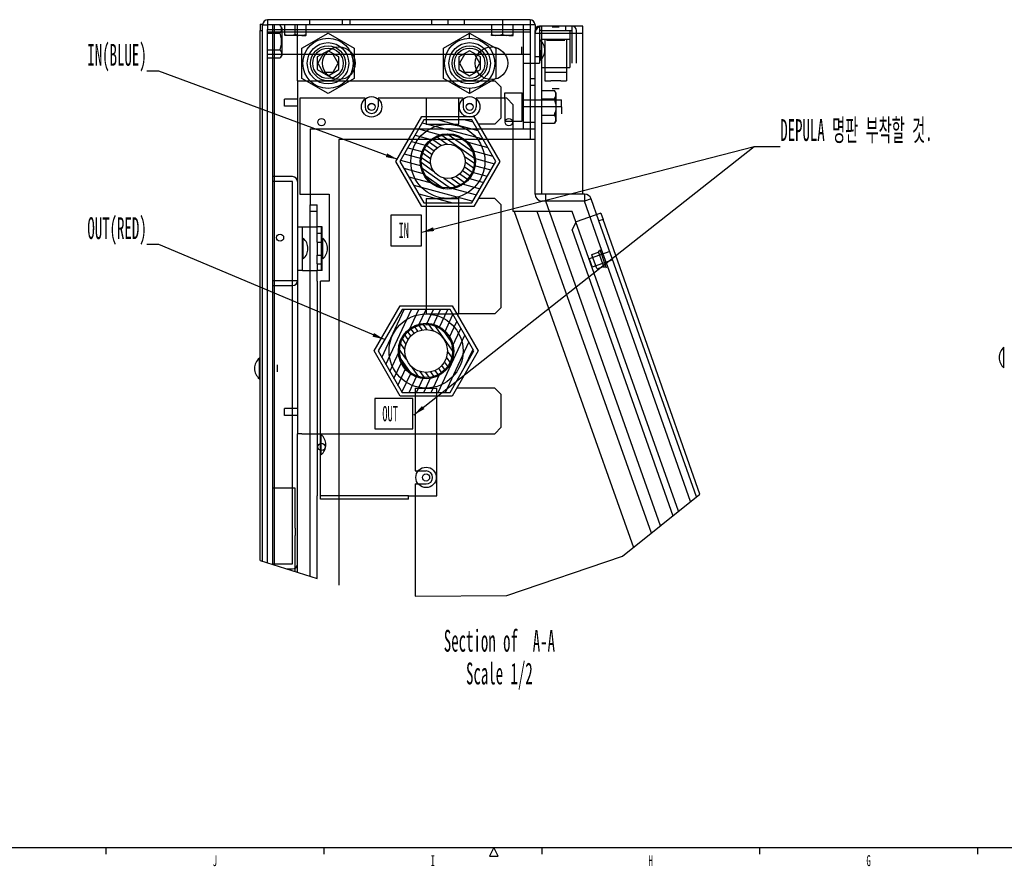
# Model space of a CAD drawing. Header units: millimetres. Extents: x 0 to 4195, y 0 to 2965.
# Tile 20 of 27: x 1556 to 2686, y 29 to 1000. Entities that reach past the tile are written whole.
import ezdxf

# ---------------------------------------------------------------- set-up
doc = ezdxf.new("R2010")
doc.units = ezdxf.units.MM
doc.header["$LTSCALE"] = 231.275
doc.layers.get('0').update_dxf_attribs({"linetype": 'CONTINUOUS'})
doc.layers.add('7_ALL_FEATURES', color=7, linetype='CONTINUOUS')
doc.layers.add('ALL_AXIS', color=7, linetype='CONTINUOUS')
doc.styles.get("Standard").update_dxf_attribs({"font": 'txt', "width": 0.5})
doc.styles.add('TEXTSTYLE_2', font='txt', dxfattribs={"width": 0.6})
doc.dimstyles.get("Standard").update_dxf_attribs({"dimtxt": 17.5, "dimasz": 13.8, "dimexe": 2, "dimexo": 1, "dimtad": 1, "dimdec": 3, "dimdsep": 46, "dimtxsty": 'Standard', "dimblk": '_FILLED', "dimblk1": '_FILLED', "dimblk2": '_FILLED', "dimcen": 0.09, "dimadec": 3, "dimazin": 2, "dimtol": 1, "dimtp": 0.05, "dimtm": 0.05, "dimtfac": 1, "dimtdec": 3, "dimtofl": 0, "dimtmove": 0, "dimatfit": 3, "dimldrblk": '_FILLED', "dimfxl": 0, "dimtolj": 1, "dimarcsym": 0})

# ---------------------------------------------------------------- blocks, each defined once
blk = doc.blocks.new('_FILLED')
at = {"color": 0, "linetype": 'ByBlock'}
blk.add_solid([(0, 0), (-1, 0.163), (-1, -0.163)], dxfattribs=at)

msp = doc.modelspace()

# ---------------------------------------------------------------- hatches: boundary and pattern name
at = {"linetype": 'Continuous'}
h = msp.add_hatch(dxfattribs=at)
h.set_pattern_fill('DEFAULT__4', color=2, scale=7.986329, angle=165, style=0, pattern_type=0)
h.set_pattern_definition([(165, (0, 0), (-2.067014, -7.714202), [])])
edge = h.paths.add_edge_path()
edge.add_line((2019.7992, 789.4588), (1992.3029, 837.0838))
edge.add_line((1992.3029, 837.0838), (2019.7992, 884.7088))
edge.add_line((2019.7992, 884.7088), (2074.7918, 884.7088))
edge.add_line((2074.7918, 884.7088), (2102.2881, 837.0838))
edge.add_line((2102.2881, 837.0838), (2074.7918, 789.4588))
edge.add_line((2074.7918, 789.4588), (2019.7992, 789.4588))
edge.add_arc((2047.2955, 837.0838), 30.5, 180, 360)
edge.add_arc((2047.2955, 837.0838), 30.5, 0, 180)
h = msp.add_hatch(dxfattribs=at)
h.set_pattern_fill('DEFAULT__2', color=2, scale=4.884706, angle=325, style=0, pattern_type=0)
h.set_pattern_definition([(325, (0, 0), (2.801752, 4.001317), [])])
edge = h.paths.add_edge_path()
edge.add_arc((2047.2955, 837.0838), 31.75, 180, 360)
edge.add_arc((2047.2955, 837.0838), 31.75, 0, 180)
edge.add_arc((2047.2955, 837.0838), 19.75, 180, 360)
edge.add_arc((2047.2955, 837.0838), 19.75, 0, 180)
h = msp.add_hatch(dxfattribs=at)
h.set_pattern_fill('DEFAULT__3', color=2, scale=7.565116, angle=245, style=0, pattern_type=0)
h.set_pattern_definition([(245, (0, 0), (6.856323, -3.197156), [])])
edge = h.paths.add_edge_path()
edge.add_line((1994.7992, 571.9588), (1967.3029, 619.5838))
edge.add_line((1967.3029, 619.5838), (1994.7992, 667.2088))
edge.add_line((1994.7992, 667.2088), (2049.7918, 667.2088))
edge.add_line((2049.7918, 667.2088), (2077.2881, 619.5838))
edge.add_line((2077.2881, 619.5838), (2049.7918, 571.9588))
edge.add_line((2049.7918, 571.9588), (1994.7992, 571.9588))
edge.add_arc((2022.2955, 619.5838), 30.5, 180, 360)
edge.add_arc((2022.2955, 619.5838), 30.5, 0, 180)
h = msp.add_hatch(dxfattribs=at)
h.set_pattern_fill('DEFAULT__1', color=2, scale=4.884632, angle=125, style=0, pattern_type=0)
h.set_pattern_definition([(125, (0, 0), (-4.001256, -2.80171), [])])
edge = h.paths.add_edge_path()
edge.add_arc((2022.2955, 619.5838), 31.75, 0, 180)
edge.add_arc((2022.2955, 619.5838), 31.75, 180, 360)
edge.add_arc((2022.2955, 619.5838), 24.5, 180, 360)
edge.add_arc((2022.2955, 619.5838), 24.5, 0, 180)

# ---------------------------------------------------------------- linework, layer by layer
at = {"color": 6, "linetype": 'Continuous'}
for p, q in [((1831.7955, 994.5838), (1831.7955, 987.0838)), ((1831.7955, 994.5838), (1834.7955, 994.5838)), ((1834.7955, 988.3338), (1834.7955, 994.5838)), ((1862.2955, 999.5838), (1840.5455, 999.5838)), ((2062.2955, 999.5838), (1882.2955, 999.5838)), ((1888.5455, 999.5838), (1888.5455, 993.8338)), ((1926.0455, 999.5838), (1926.0455, 993.8338)), ((1934.7955, 999.5838), (1934.7955, 993.8338)), ((2028.5455, 999.5838), (2028.5455, 993.8338)), ((2047.2955, 999.5838), (2047.2955, 993.8338)), ((2066.0455, 999.5838), (2066.0455, 993.8338)), ((2099.7955, 999.5838), (2082.2955, 999.5838)), ((2109.7955, 999.5838), (2109.7955, 982.5946)), ((2141.5455, 999.5838), (2119.7955, 999.5838)), ((1840.5455, 993.8338), (1840.5455, 988.3338)), ((1846.2955, 993.8338), (1840.5455, 993.8338)), ((1874.7955, 929.5838), (1874.7955, 993.8338)), ((1884.7955, 981.4781), (1884.7955, 993.8338)), ((2097.2955, 993.8338), (2097.2955, 982.5946)), ((2141.5455, 993.8338), (2133.5455, 993.8338)), ((2141.5455, 993.8338), (2141.5455, 988.0838)), ((2147.2955, 993.8338), (2147.2955, 987.0838)), ((2166.9205, 992.0838), (2152.2955, 992.0838)), ((2154.7955, 987.0838), (2152.2955, 987.0838)), ((2155.2955, 918.3477), (2155.2955, 984.0838)), ((2202.2955, 992.0838), (2175.1705, 992.0838)), ((2182.2955, 992.0838), (2182.2955, 987.0838)), ((2187.2955, 987.0838), (2187.2955, 977.0838)), ((2187.2955, 987.0838), (2189.7955, 987.0838)), ((2202.2955, 799.5838), (2202.2955, 992.0838)), ((1880.5889, 981.6056), (1878.5442, 981.4781)), ((1879.7955, 981.3338), (1884.5455, 981.3338)), ((1882.6479, 981.979), (1880.5864, 981.6052)), ((1884.7955, 982.5946), (1882.6469, 981.9787)), ((1882.6479, 981.979), (1884.7955, 982.5946)), ((1884.7956, 981.4782), (1884.5455, 981.3338)), ((2118.0889, 981.6056), (2116.0442, 981.4781)), ((2117.2955, 981.3338), (2122.0455, 981.3338)), ((2120.1479, 981.979), (2118.0864, 981.6052)), ((2122.2955, 982.5946), (2120.1469, 981.9787)), ((2122.2956, 981.4782), (2122.0455, 981.3338)), ((1856.2694, 962.0426), (1856.2689, 962.0446)), ((1856.4346, 960.5099), (1856.4346, 960.5119)), ((2153.0166, 964.5838), (2153.0166, 952.8338)), ((1904.022, 959.5838), (1840.5455, 959.5838)), ((1840.5455, 955.8199), (1854.9832, 955.8199)), ((1855.7835, 957.4317), (1855.7839, 957.4326)), ((1856.2689, 958.9771), (1856.2694, 958.9791)), ((2061.9205, 959.5838), (1920.1705, 959.5838)), ((2141.5455, 959.5838), (2078.069, 959.5838)), ((2133.5455, 949.5838), (2133.5455, 874.5838)), ((2147.2955, 949.5838), (2152.2955, 949.5838)), ((2152.2955, 952.8338), (2152.2955, 949.5838)), ((2158.5455, 939.5838), (2158.5455, 929.5838)), ((2183.5455, 939.5838), (2183.5455, 929.5838)), ((2158.5455, 929.5838), (2165.2955, 929.5838)), ((2176.7955, 929.5838), (2183.5455, 929.5838)), ((2112.5455, 908.244), (2112.5455, 915.8338)), ((2112.5455, 915.8338), (2132.5455, 915.8338)), ((2141.5455, 924.5838), (2147.2955, 924.5838)), ((2155.2955, 918.3477), (2169.7332, 918.3477)), ((2169.7332, 918.3477), (2170.5339, 916.735)), ((2171.0189, 915.1904), (2171.0194, 915.1884)), ((2022.2955, 909.5838), (2022.2955, 879.5838)), ((2064.7955, 909.5838), (2059.7955, 909.5838)), ((2114.7955, 909.5838), (2079.7955, 909.5838)), ((2132.5455, 907.5838), (2177.5455, 907.5838)), ((2170.5339, 910.5784), (2170.5335, 910.5776)), ((2171.0194, 912.1249), (2171.0189, 912.123)), ((2171.1846, 913.6577), (2171.1846, 913.6557)), ((2177.5455, 899.5838), (2177.5455, 907.5838)), ((2122.2955, 779.5838), (2122.2955, 902.0838)), ((2112.5455, 890.9235), (2112.5455, 883.3338)), ((2112.5455, 883.3338), (2132.5455, 883.3338)), ((2133.5455, 882.0838), (2147.2955, 882.0838)), ((2169.7332, 890.2018), (2170.5339, 888.5892)), ((2170.5339, 882.4326), (2170.5335, 882.4317)), ((2171.0189, 887.0446), (2171.0194, 887.0426)), ((2171.0194, 883.9791), (2171.0189, 883.9771)), ((2171.1846, 885.5119), (2171.1846, 885.5099)), ((1889.2955, 874.5838), (2141.5455, 874.5838)), ((2022.2955, 879.5838), (2059.7955, 879.5838)), ((2155.2955, 799.5838), (2155.2955, 880.8199)), ((2155.2955, 880.8199), (2169.7332, 880.8199)), ((1922.2955, 862.0838), (1922.2955, 351.0753)), ((2147.2955, 799.5838), (2147.2955, 862.0838)), ((2022.2955, 794.5838), (2022.2955, 662.0838)), ((2022.2955, 794.5838), (2059.7955, 794.5838)), ((2222.2208, 740.3418), (2204.1354, 791.5838)), ((2220.6122, 768.9363), (2211.6793, 794.2463)), ((1889.2955, 741.2088), (1889.2955, 787.0838)), ((1897.2955, 779.5838), (1889.2955, 779.5838)), ((1897.2955, 744.5838), (1897.2955, 787.0838)), ((2123.4795, 779.5838), (2122.2955, 779.5838)), ((2336.5191, 455.5567), (2225.3272, 770.6004)), ((1880.5455, 762.0838), (1897.2955, 762.0838)), ((1897.2955, 754.5838), (1903.0455, 754.5838)), ((1889.2955, 566.2088), (1889.2955, 732.9588)), ((1897.2955, 719.5838), (1897.2955, 729.5838)), ((1880.5455, 712.0838), (1897.2955, 712.0838)), ((1897.2955, 699.5838), (1897.2955, 712.0838)), ((2226.1314, 715.7408), (2228.4889, 716.5729)), ((2325.7798, 446.9245), (2232.2054, 712.0521)), ((2022.2955, 662.0838), (2034.7955, 662.0838)), ((2009.7955, 577.0838), (2009.7955, 482.0838)), ((2009.7955, 577.0838), (2034.7955, 577.0838)), ((1889.2955, 516.2088), (1889.2955, 557.9588)), ((1889.2955, 361.2969), (1889.2955, 507.9588)), ((2009.7955, 467.0838), (2009.7955, 338.3617)), ((1872.2955, 416.2088), (1872.2955, 462.0838)), ((1897.2955, 358.819), (1897.2955, 453.3338)), ((2002.2955, 453.3338), (1901.0455, 453.3338)), ((2002.2955, 449.5838), (1901.0455, 449.5838)), ((1872.2955, 366.5626), (1872.2955, 407.9588)), ((1874.7955, 365.7882), (1874.7955, 375.3338))]:
    msp.add_line(p, q, dxfattribs=at)
at = {"color": 7, "linetype": 'Continuous'}
for p, q in [((1840.5455, 999.5838), (1840.5455, 993.8338)), ((1882.2955, 999.5838), (1862.2955, 999.5838)), ((2082.2955, 999.5838), (2062.2955, 999.5838)), ((2119.7955, 999.5838), (2099.7955, 999.5838)), ((2141.5455, 999.5838), (2141.5455, 993.8338)), ((1831.7955, 379.1073), (1831.7955, 987.0838)), ((1831.7955, 987.0838), (1834.7955, 987.0838)), ((1834.7955, 993.8338), (1840.5455, 993.8338)), ((1834.7955, 378.178), (1834.7955, 988.3338)), ((1840.5455, 376.397), (1840.5455, 988.3338)), ((2141.5455, 988.0838), (1840.5455, 988.0838)), ((1840.5455, 985.8338), (2141.5455, 985.8338)), ((1840.5455, 983.9657), (1854.9832, 983.9657)), ((1846.2955, 993.8338), (1846.2955, 374.616)), ((2133.5455, 993.8338), (1846.2955, 993.8338)), ((1848.5455, 373.919), (1848.5455, 993.8338)), ((1856.7955, 990.2088), (1854.9832, 993.3477)), ((1856.7955, 990.2088), (1856.7955, 958.9588)), ((1859.7955, 993.8338), (1859.7955, 982.5946)), ((1872.2955, 981.3338), (1872.2955, 993.8338)), ((1879.7955, 966.9043), (1909.7955, 984.2248)), ((1909.7955, 984.2248), (1939.7955, 966.9043)), ((2042.2955, 966.9043), (2072.2955, 984.2248)), ((2072.2955, 978.3338), (2072.2955, 984.2248)), ((2072.2955, 984.2248), (2102.2955, 966.9043)), ((2122.2955, 981.4781), (2122.2955, 993.8338)), ((2133.5455, 993.8338), (2133.5455, 949.5838)), ((2147.2955, 993.8338), (2141.5455, 993.8338)), ((2141.5455, 988.0838), (2141.5455, 862.0838)), ((2147.2955, 862.0838), (2147.2955, 987.0838)), ((2147.2955, 984.0838), (2202.2955, 984.0838)), ((2152.2955, 992.0838), (2152.2955, 952.8338)), ((2154.7955, 987.0838), (2154.7955, 944.5838)), ((2154.7955, 987.0838), (2187.2955, 987.0838)), ((2155.2955, 984.0838), (2155.2955, 992.0838)), ((2175.1705, 992.0838), (2166.9205, 992.0838)), ((2167.0455, 991.2088), (2175.0455, 991.2088)), ((2189.7955, 949.5838), (2189.7955, 992.0838)), ((2194.7955, 949.5838), (2194.7955, 987.0838)), ((1879.7955, 981.3338), (1860.0455, 981.3338)), ((2097.2955, 981.4781), (2097.2955, 982.5946)), ((2117.2955, 981.3338), (2097.5455, 981.3338)), ((2105.5889, 981.6056), (2103.5442, 981.4781)), ((2107.6479, 981.979), (2105.5864, 981.6052)), ((2109.7955, 982.5946), (2107.6469, 981.9787)), ((2109.7955, 981.3338), (2109.7955, 982.5946)), ((2153.0166, 964.5838), (2153.0166, 976.3338)), ((2154.7955, 977.0838), (2187.2955, 977.0838)), ((2158.5455, 977.0838), (2158.5455, 939.5838)), ((2160.5455, 976.2088), (2181.5455, 976.2088)), ((2183.5455, 977.0838), (2183.5455, 939.5838)), ((2187.2955, 977.0838), (2187.2955, 944.5838)), ((1840.5455, 965.2018), (1854.9832, 965.2018)), ((1879.7955, 932.2633), (1879.7955, 966.9043)), ((1909.7955, 964.0175), (1897.2955, 956.8007)), ((1922.2955, 956.8007), (1909.7955, 964.0175)), ((1939.7955, 966.9043), (1939.7955, 932.2633)), ((2042.2955, 932.2633), (2042.2955, 966.9043)), ((2072.2955, 964.0175), (2059.7955, 956.8007)), ((2084.7955, 956.8007), (2072.2955, 964.0175)), ((2102.2955, 966.9043), (2102.2955, 932.2633)), ((2132.2955, 960.5838), (2132.2955, 968.5838)), ((2152.2955, 964.5838), (2151.9095, 964.5838)), ((1856.7955, 958.9588), (1854.9832, 955.8199)), ((1897.2955, 956.8007), (1897.2955, 942.3669)), ((1904.022, 959.5838), (1898.2485, 949.5838)), ((1898.2485, 949.5838), (1904.022, 939.5838)), ((1920.1705, 959.5838), (1904.022, 959.5838)), ((1921.3425, 949.5838), (1915.569, 959.5838)), ((1915.569, 939.5838), (1921.3425, 949.5838)), ((1922.2955, 942.3669), (1922.2955, 956.8007)), ((2059.7955, 956.8007), (2059.7955, 942.3669)), ((2066.522, 959.5838), (2060.7485, 949.5838)), ((2060.7485, 949.5838), (2066.522, 939.5838)), ((2078.069, 959.5838), (2061.9205, 959.5838)), ((2083.8425, 949.5838), (2078.069, 959.5838)), ((2078.069, 939.5838), (2083.8425, 949.5838)), ((2084.7955, 942.3669), (2084.7955, 956.8007)), ((2133.5455, 949.5838), (2147.2955, 949.5838)), ((2152.2955, 957.0838), (2147.2955, 957.0838)), ((1897.2955, 942.3669), (1909.7955, 935.15)), ((1904.022, 939.5838), (1915.569, 939.5838)), ((1909.7955, 935.15), (1922.2955, 942.3669)), ((2059.7955, 942.3669), (2072.2955, 935.15)), ((2066.522, 939.5838), (2078.069, 939.5838)), ((2072.2955, 935.15), (2084.7955, 942.3669)), ((2154.7955, 944.5838), (2187.2955, 944.5838)), ((2158.5455, 939.5838), (2183.5455, 939.5838)), ((1874.7955, 929.5838), (1874.7955, 524.5838)), ((1874.7955, 929.5838), (1879.7955, 929.5838)), ((1909.7955, 914.9428), (1879.7955, 932.2633)), ((1939.7955, 932.2633), (1909.7955, 914.9428)), ((2072.2955, 914.9428), (2042.2955, 932.2633)), ((2102.2955, 932.2633), (2072.2955, 914.9428)), ((2141.5455, 932.0838), (2147.2955, 932.0838)), ((2176.7955, 929.5838), (2165.2955, 929.5838)), ((2072.2955, 920.8338), (2072.2955, 914.9428)), ((2132.5455, 883.3338), (2132.5455, 915.8338)), ((2155.2955, 880.8199), (2155.2955, 918.3477)), ((2175.0455, 920.4588), (2167.0455, 920.4588)), ((2171.5455, 915.2088), (2169.7332, 918.3477)), ((2171.5455, 883.9588), (2171.5455, 915.2088)), ((1877.2955, 909.5838), (1877.2955, 799.5838)), ((1952.2955, 909.5838), (1877.2955, 909.5838)), ((1952.2955, 909.5838), (1952.2955, 899.5838)), ((1967.2955, 909.5838), (1967.2955, 899.5838)), ((2059.7955, 909.5838), (1967.2955, 909.5838)), ((2059.7955, 879.5838), (2059.7955, 909.5838)), ((2064.7955, 909.5838), (2064.7955, 899.5838)), ((2079.7955, 909.5838), (2079.7955, 899.5838)), ((2112.5455, 908.244), (2112.5455, 890.9235)), ((2122.2955, 902.0838), (2114.7955, 909.5838)), ((2155.2955, 908.9657), (2169.7332, 908.9657)), ((2177.5455, 899.5838), (2132.5455, 899.5838)), ((2169.7332, 890.2018), (2170.5339, 893.4272)), ((2171.0189, 902.6512), (2171.1846, 899.5818)), ((2171.1846, 899.5858), (2171.0189, 896.5163)), ((2177.5455, 899.5838), (2177.5455, 891.5838)), ((1987.6841, 837.0838), (2017.4898, 888.7088)), ((2019.7992, 884.7088), (1992.3029, 837.0838)), ((2017.4898, 888.7088), (2077.1012, 888.7088)), ((2074.7918, 884.7088), (2019.7992, 884.7088)), ((2102.2881, 837.0838), (2074.7918, 884.7088)), ((2077.1012, 888.7088), (2106.9069, 837.0838)), ((2155.2955, 890.2018), (2169.7332, 890.2018)), ((2171.5455, 883.9588), (2169.7332, 880.8199)), ((1889.2955, 874.5838), (1889.2955, 787.0838)), ((2141.5455, 874.5838), (2147.2955, 874.5838)), ((2147.2955, 862.0838), (1922.2955, 862.0838)), ((2017.4898, 785.4588), (1987.6841, 837.0838)), ((1992.3029, 837.0838), (2019.7992, 789.4588)), ((2074.7918, 789.4588), (2102.2881, 837.0838)), ((2106.9069, 837.0838), (2077.1012, 785.4588)), ((1869.0455, 819.5838), (1846.2955, 819.5838)), ((1869.0455, 813.8338), (1846.2955, 813.8338)), ((1869.0455, 375.3338), (1869.0455, 813.8338)), ((1877.2955, 799.5838), (1911.0455, 799.5838)), ((1911.0455, 799.5838), (1911.0455, 699.5838)), ((2059.7955, 662.0838), (2059.7955, 794.5838)), ((2204.1354, 799.5838), (2147.2955, 799.5838)), ((2204.1354, 791.5838), (2155.2955, 791.5838)), ((2159.5955, 791.5838), (2159.5955, 799.5838)), ((2291.0837, 419.0358), (2159.5962, 791.5838)), ((2204.1354, 799.5838), (2204.1354, 791.5838)), ((2211.6793, 794.2463), (2204.1354, 791.5838)), ((1889.2955, 787.0838), (1897.2955, 787.0838)), ((2077.1012, 785.4588), (2017.4898, 785.4588)), ((2019.7992, 789.4588), (2074.7918, 789.4588)), ((2123.4795, 779.5838), (2260.1895, 394.2029)), ((2189.7955, 779.5838), (2123.4795, 779.5838)), ((2280.8622, 410.8197), (2149.7955, 779.5838)), ((2311.7916, 435.6808), (2189.7955, 779.5838)), ((2222.831, 777.6729), (2194.5413, 767.6883)), ((2225.3272, 770.6004), (2220.6122, 768.9363)), ((2332.3886, 452.2366), (2220.6122, 768.9363)), ((2222.831, 777.6729), (2225.3272, 770.6004)), ((1874.7955, 762.0838), (1880.5455, 762.0838)), ((1880.5455, 712.0838), (1880.5455, 762.0838)), ((1903.0455, 762.0838), (1897.2955, 762.0838)), ((1902.2751, 712.0838), (1902.2751, 762.0838)), ((1903.0455, 712.0838), (1903.0455, 762.0838)), ((2189.965, 758.1197), (2194.5413, 767.6883)), ((2189.965, 758.1197), (2305.5404, 430.656)), ((1881.2666, 725.3338), (1881.2666, 748.8338)), ((1903.7666, 725.3338), (1903.7666, 748.8338)), ((1889.2955, 732.9588), (1889.2955, 741.2088)), ((1897.2955, 744.5838), (1897.2955, 729.5838)), ((1897.2955, 744.5838), (1903.0455, 744.5838)), ((2221.5829, 736.1399), (2229.0713, 714.9227)), ((2232.2054, 712.0521), (2222.2208, 740.3418)), ((1897.2955, 729.5838), (1903.0455, 729.5838)), ((2233.093, 733.5742), (2209.5182, 725.2537)), ((2209.5182, 725.2537), (2212.8464, 715.8238)), ((2218.2547, 714.0213), (2212.5967, 730.0521)), ((2212.6501, 730.3361), (2220.0574, 732.9504)), ((2236.4212, 724.1443), (2212.8464, 715.8238)), ((2219.808, 733.6571), (2226.1294, 715.7465)), ((1880.5455, 712.0838), (1874.7955, 712.0838)), ((1897.2955, 719.5838), (1897.2955, 712.0838)), ((1897.2955, 719.5838), (1903.0455, 719.5838)), ((1903.0455, 712.0838), (1897.2955, 712.0838)), ((2218.4745, 713.8337), (2225.8818, 716.4481)), ((1846.2955, 700.3338), (1874.7955, 700.3338)), ((1846.2955, 694.5838), (1869.0455, 694.5838)), ((1897.2955, 699.5838), (1897.2955, 453.3338)), ((1901.0455, 449.5838), (1901.0455, 699.5838)), ((1911.0455, 699.5838), (1901.0455, 699.5838)), ((1962.6841, 619.5838), (1992.4898, 671.2088)), ((1994.7992, 667.2088), (1967.3029, 619.5838)), ((1992.4898, 671.2088), (2052.1012, 671.2088)), ((2049.7918, 667.2088), (1994.7992, 667.2088)), ((2077.2881, 619.5838), (2049.7918, 667.2088)), ((2052.1012, 671.2088), (2081.9069, 619.5838)), ((2034.7955, 662.0838), (2059.7955, 662.0838)), ((2685.3113, 600.3133), (2685.3113, 623.8133)), ((1831.0744, 587.8338), (1831.0744, 611.3338)), ((1992.4898, 567.9588), (1962.6841, 619.5838)), ((1967.3029, 619.5838), (1994.7992, 571.9588)), ((2049.7918, 571.9588), (2077.2881, 619.5838)), ((2081.9069, 619.5838), (2052.1012, 567.9588)), ((1851.7955, 595.5838), (1851.7955, 603.5838)), ((2034.7955, 453.3338), (2034.7955, 577.0838)), ((1889.2955, 557.9588), (1889.2955, 566.2088)), ((2052.1012, 567.9588), (1992.4898, 567.9588)), ((1994.7992, 571.9588), (2049.7918, 571.9588)), ((1874.7955, 375.3338), (1874.7955, 524.5838)), ((1879.7955, 524.5838), (1874.7955, 524.5838)), ((1901.7666, 500.3338), (1901.7666, 523.8338)), ((1889.2955, 507.9588), (1889.2955, 516.2088)), ((2009.7955, 482.0838), (2022.2955, 482.0838)), ((2009.7955, 467.0838), (2022.2955, 467.0838)), ((1872.2955, 462.0838), (1846.2955, 462.0838)), ((2002.2955, 453.3338), (2034.7955, 453.3338)), ((2002.2955, 449.5838), (2002.2955, 453.3338)), ((2247.8166, 384.2576), (2336.5191, 455.5567)), ((1872.2955, 416.2088), (1872.2955, 407.9588)), ((2114.9355, 339.1793), (2247.8166, 384.2576)), ((1831.7955, 379.1073), (1897.2955, 358.819)), ((1846.2955, 375.3338), (1869.0455, 375.3338)), ((1862.5417, 369.5838), (1869.0455, 369.5838)), ((2009.7955, 338.3617), (2114.9355, 339.1793)), ((125, 50), (4154.9999, 50))]:
    msp.add_line(p, q, dxfattribs=at)
at = {"color": 2, "linetype": 'Continuous'}
for p, q in [((1655, 50), (1655, 42.5)), ((1905, 50), (1905, 42.5)), ((2100, 50), (2095, 40)), ((2105, 40), (2100, 50)), ((2155, 50), (2155, 42.5)), ((2405, 50), (2405, 42.5)), ((2655, 50), (2655, 42.5)), ((2095, 40), (2105, 40))]:
    msp.add_line(p, q, dxfattribs=at)
at = {"color": 7, "linetype": 'Continuous'}
for points in [[(1854.9832, 983.9657), (1855.7839, 985.5784), (1856.2694, 987.1249), (1856.4346, 988.6577), (1856.2689, 990.1904), (1855.7835, 991.7358), (1854.9832, 993.3477)], [(1872.2955, 982.5946), (1870.1469, 981.9787), (1868.0864, 981.6052), (1866.0442, 981.4781), (1864.0021, 981.6056), (1861.943, 981.979), (1859.7955, 982.5946)], [(2097.2955, 982.5946), (2099.444, 981.9787), (2101.5046, 981.6052)], [(2103.5467, 981.4781), (2101.5021, 981.6056), (2099.443, 981.979), (2097.2955, 982.5946)], [(1854.9832, 965.2018), (1855.7839, 963.5892), (1856.2694, 962.0426), (1856.4346, 960.5099), (1856.2689, 958.9771), (1855.7835, 957.4317), (1854.9832, 955.8199)], [(2169.7332, 908.9657), (2170.5339, 910.5784), (2171.0194, 912.1249), (2171.1846, 913.6577), (2171.0189, 915.1904), (2170.5335, 916.7358), (2169.7332, 918.3477)], [(2169.7332, 908.9657), (2170.5339, 905.7404), (2171.0194, 902.6473)], [(2171.0189, 902.6512), (2170.5335, 905.742), (2169.7332, 908.9657)], [(2171.0194, 896.5203), (2170.5335, 893.4255), (2169.7332, 890.2018)], [(2169.7332, 880.8199), (2170.5339, 882.4326), (2171.0194, 883.9791), (2171.1846, 885.5119), (2171.0189, 887.0446), (2170.5335, 888.59), (2169.7332, 890.2018)], [(2222.1938, 734.409), (2221.3969, 734.1746), (2220.601, 733.9238), (2219.808, 733.6571)], [(2222.1655, 734.4891), (2221.3808, 734.199), (2220.6038, 733.8947), (2219.8363, 733.5769)]]:
    msp.add_lwpolyline(points, dxfattribs=at)
at = {"color": 6, "linetype": 'Continuous'}
for points in [[(1854.9832, 965.2018), (1855.7839, 968.4272), (1856.2694, 971.5203), (1856.4346, 974.5858), (1856.2689, 977.6512), (1855.7835, 980.742), (1854.9832, 983.9657)], [(1872.2955, 982.5946), (1874.444, 981.9787), (1876.5046, 981.6052)], [(1878.5467, 981.4781), (1876.5021, 981.6056), (1874.443, 981.979), (1872.2955, 982.5946)], [(2116.0467, 981.4781), (2114.0021, 981.6056), (2111.943, 981.979), (2109.7955, 982.5946)], [(2109.7955, 982.5946), (2111.944, 981.9787), (2114.0046, 981.6052)], [(1855.7839, 963.5892), (1855.7835, 963.59), (1854.9832, 965.2018)]]:
    msp.add_lwpolyline(points, dxfattribs=at)
at = {"color": 2, "linetype": 'Continuous'}
for points in [[(1981.8707, 740.3737), (2016.8707, 740.3737), (2016.8707, 775.3737), (1981.8707, 775.3737), (1981.8707, 740.3737)], [(1963.4011, 530.1703), (2007.1511, 530.1703), (2007.1511, 565.1703), (1963.4011, 565.1703), (1963.4011, 530.1703)]]:
    msp.add_lwpolyline(points, dxfattribs=at)
at = {"color": 7, "linetype": 'Continuous'}
for centre, radius in [((1909.7955, 949.5838), 28.75), ((1909.7955, 949.5838), 23.75), ((2072.2955, 949.5838), 28.75), ((2072.2955, 949.5838), 23.75), ((1909.7955, 949.5838), 20), ((1909.7955, 949.5838), 17.4999), ((1922.2955, 949.5838), 18.75), ((2072.2955, 949.5838), 20), ((2072.2955, 949.5838), 17.4999), ((2097.2955, 949.5838), 18.75), ((1959.7955, 899.5838), 11.75), ((1959.7955, 899.5838), 4.125), ((2072.2955, 899.5838), 11.75), ((2072.2955, 899.5838), 4.125), ((1959.7955, 899.5838), 4), ((2072.2955, 899.5838), 4), ((1902.2955, 882.0838), 4.125), ((2117.2955, 882.0838), 4.125), ((2047.2955, 837.0838), 31.75), ((2047.2955, 837.0838), 30.5), ((2047.2955, 837.0838), 19.75), ((1854.7955, 749.5838), 4.125), ((2022.2955, 619.5838), 31.75), ((2022.2955, 619.5838), 30.5), ((2022.2955, 619.5838), 24.5), ((1902.2955, 509.5838), 4.125), ((2022.2955, 474.5838), 11.75), ((2022.2955, 474.5838), 4.125)]:
    msp.add_circle(centre, radius, dxfattribs=at)
at = {"color": 6, "linetype": 'Continuous'}
for centre in [(2047.2955, 837.0838), (2022.2955, 619.5838)]:
    msp.add_circle(centre, 42.5, dxfattribs=at)
at = {"color": 7, "linetype": 'Continuous'}
for centre, radius, start, end in [((1840.5455, 993.8338), 5.75, 90, 180), ((2141.5455, 993.8338), 5.75, 0, 90), ((2155.2955, 984.0838), 8, 90, 180), ((2152.2955, 987.0838), 5, 90, 180), ((2189.7955, 987.0838), 5, 0, 90), ((1959.7955, 899.5838), 7.5, 180, 360), ((2072.2955, 899.5838), 7.5, 180, 360), ((1869.0455, 813.8338), 5.75, 0, 90), ((2155.2955, 799.5838), 8, 180, 270), ((2204.1354, 791.5838), 8, 19.4400348, 90), ((1869.0455, 700.3338), 5.75, 270, 360), ((1869.0455, 375.3338), 5.75, 270, 360)]:
    msp.add_arc(centre, radius, start, end, dxfattribs=at)
at = {"color": 6, "linetype": 'Continuous'}
for centre, radius, start, end in [((2143.2955, 964.5838), 15.25, 309.6019271, 50.3980729), ((1871.5455, 737.0838), 15.25, 309.6019271, 50.3980729), ((1894.0455, 737.0838), 15.25, 309.6019271, 50.3980729), ((2695.0324, 612.0633), 15.25, 129.6019271, 230.3980729), ((1840.7955, 599.5838), 15.25, 129.6019271, 230.3980729), ((1892.0455, 512.0838), 15.25, 309.6019271, 50.3980729), ((2022.2955, 474.5838), 7.5, 270, 90)]:
    msp.add_arc(centre, radius, start, end, dxfattribs=at)
at = {"layer": '7_ALL_FEATURES', "color": 7, "linetype": 'Continuous'}
for p, q in [((1879.7955, 929.5838), (2101.0455, 929.5838)), ((2108.5455, 922.0838), (2101.0455, 929.5838)), ((2108.5455, 887.0838), (2108.5455, 922.0838)), ((2101.0455, 879.5838), (2108.5455, 887.0838)), ((2101.0455, 879.5838), (2082.3695, 879.5838)), ((2101.0455, 794.5838), (2082.3695, 794.5838)), ((2108.5455, 787.0838), (2101.0455, 794.5838)), ((2108.5455, 669.5838), (2108.5455, 787.0838)), ((2101.0455, 662.0838), (2108.5455, 669.5838)), ((2101.0455, 662.0838), (2057.3695, 662.0838)), ((2101.0455, 577.0838), (2057.3695, 577.0838)), ((2108.5455, 569.5838), (2101.0455, 577.0838)), ((2108.5455, 532.0838), (2108.5455, 569.5838)), ((2101.0455, 524.5838), (2108.5455, 532.0838)), ((1879.7955, 524.5838), (2101.0455, 524.5838))]:
    msp.add_line(p, q, dxfattribs=at)
at = {"layer": 'ALL_AXIS', "color": 7, "linetype": 'Continuous'}
for p, q in [((1874.7955, 908.5838), (1859.7955, 908.5838)), ((1859.7955, 900.5839), (1859.7955, 908.5837)), ((1874.7955, 900.5838), (1859.7955, 900.5838)), ((1874.7955, 553.5838), (1859.7955, 553.5838)), ((1859.7955, 545.5839), (1859.7955, 553.5837)), ((1874.7955, 545.5838), (1859.7955, 545.5838))]:
    msp.add_line(p, q, dxfattribs=at)

# ---------------------------------------------------------------- texts
at = {"color": 2, "linetype": 'Continuous', "width": 0.5}
for s, p in [('IN', (1990.6207, 749.1237)), ('OUT', (1972.1511, 538.9203))]:
    msp.add_text(s, height=17.5, dxfattribs=at).set_placement(p)
at = {"color": 2, "linetype": 'Continuous', "char_height": 25, "line_spacing_factor": 0.9}
for s, insert, width, attachment_point in [('IN(BLUE)', (1701.7955, 971.7862), 100, 3), ('DEPULA 명판 부착할 것.', (2428.6302, 885.5106), 212.5, 1), ('OUT(RED)', (1701.7955, 772.9867), 100, 3), ('Section of  A-A\\PScale 1/2', (2106.4243, 299.7103), 187.5, 2)]:
    msp.add_mtext(s, dxfattribs=dict(at, insert=insert, width=width, attachment_point=attachment_point))
at = {"color": 2, "linetype": 'Continuous', "char_height": 12.5, "width": 7.5, "attachment_point": 2, "line_spacing_factor": 0.9, "style": 'TEXTSTYLE_2'}
for s, insert in [('J', (1779.9999, 41.25)), ('I', (2029.9999, 41.25)), ('H', (2279.9999, 41.25)), ('G', (2529.9999, 41.25))]:
    msp.add_mtext(s, dxfattribs=dict(at, insert=insert))

# ---------------------------------------------------------------- leaders
at = {"color": 2, "linetype": 'Continuous'}
for points in [[(1989.8089, 839.3358), (1715.5955, 940.5362), (1701.7955, 940.5362)], [(2008.1582, 546.1878), (2398.6302, 854.2606), (2428.6302, 854.2606)], [(2017.55, 755.8789), (2398.6302, 854.2606), (2428.6302, 854.2606)], [(1974.4205, 632.8073), (1715.5955, 741.7367), (1701.7955, 741.7367)]]:
    msp.add_leader(points, dimstyle='Standard', override={"dimtad": 1}, dxfattribs=at)

doc.saveas('drawing.dxf')
